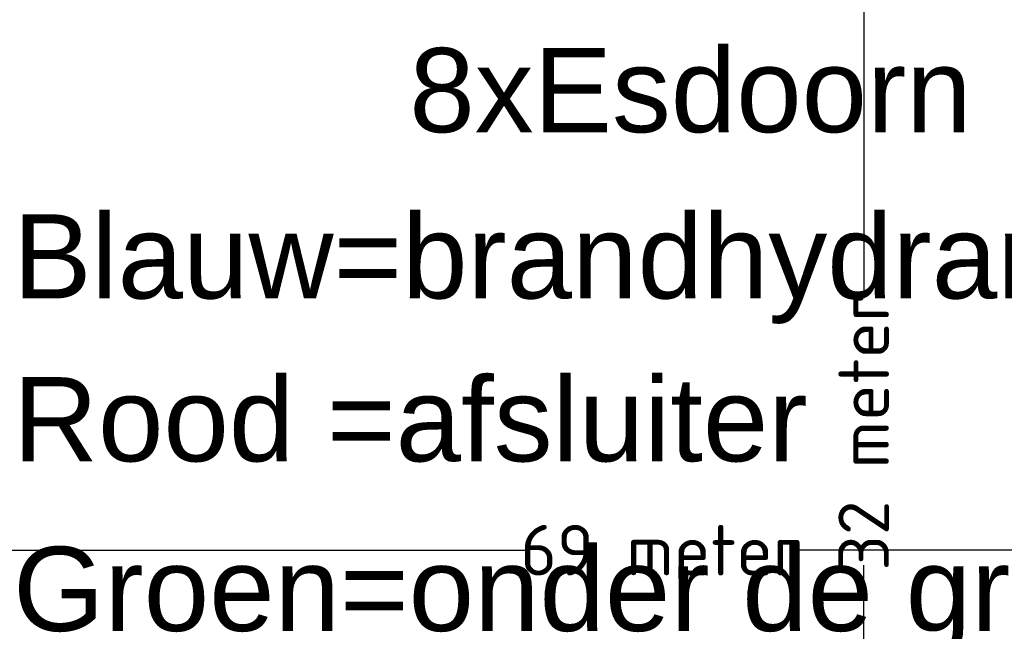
# Model space of a CAD drawing. Header units: millimetres. Extents: x 747415 to 1601423, y -236173 to 551995.
# Tile 189 of 256: x 1034182 to 1063415, y 53156 to 71316. Entities that reach past the tile are written whole.
import ezdxf

# ---------------------------------------------------------------- set-up
doc = ezdxf.new("R2010")
doc.units = ezdxf.units.MM
doc.header["$LTSCALE"] = 100
doc.header["$MEASUREMENT"] = 0
doc.layers.get('DEFPOINTS').update_dxf_attribs({"color": 6, "linetype": 'CONTINUOUS', "lineweight": 0})
for name, color, linetype, lineweight in [('T--A9042_BEPLANTING', 90, 'CONTINUOUS', 0), ('T--L9065_BEVEILIGING_Afsluiter', 240, 'CONTINUOUS', 0), ('T--L9065_BEVEILIGING_Afsluiter_ondergronds', 94, 'CONTINUOUS', 0), ('T--L9065_BEVEILIGING_Brandhydrant', 170, 'CONTINUOUS', 0), ('T--M9040_Terrein_Afwerking_Plein', 244, 'CONTINUOUS', 0), ('T--T9042_Boomsoort', 7, 'CONTINUOUS', 0)]:
    doc.layers.add(name, color=color, linetype=linetype, lineweight=lineweight)
doc.styles.add('Raymond nov 2012', font='isocpeur.ttf', dxfattribs={"height": 1500})
doc.styles.get("Standard").update_dxf_attribs({"font": 'arial.ttf'})
doc.dimstyles.get("Standard").update_dxf_attribs({"dimtxt": 0.18, "dimasz": 500, "dimexe": 0.18, "dimexo": 0.0625, "dimgap": 0.09, "dimtad": 0, "dimtoh": 1, "dimdec": 0, "dimzin": 0, "dimdsep": 46, "dimtxsty": 'Standard', "dimcen": 0.09, "dimadec": 0, "dimazin": 0, "dimtfac": 1, "dimtdec": 0, "dimtofl": 0, "dimtmove": 0, "dimatfit": 3, "dimfxl": 1, "dimtolj": 1, "dimtzin": 0, "dimarcsym": 0})

# ---------------------------------------------------------------- blocks, each defined once
blk = doc.blocks.new('*D118')
at = {"layer": 'DEFPOINTS', "color": 0, "linetype": 'Continuous', "transparency": 16777216}
for p in [(1018846.972479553, 55565.97911033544), (1018846.972479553, 55565.97911033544), (1087637.721734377, 55565.95327242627)]:
    blk.add_point(p, dxfattribs=at)
at = {"layer": 'T--M9040_Terrein_Afwerking_Plein', "color": 0, "linetype": 'Continuous', "lineweight": -2, "transparency": 16777216}
for p, q in [((1018846.972479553, 55566.04161033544), (1018846.972479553, 55566.15911033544)), ((1019346.972479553, 55565.97911033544), (1049267.257106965, 55565.97911033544)), ((1087137.721734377, 55565.97911033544), (1057217.437106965, 55565.97911033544)), ((1087637.721734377, 55566.01577242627), (1087637.721734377, 55566.15911033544))]:
    blk.add_line(p, q, dxfattribs=at)
at = {"layer": 'T--M9040_Terrein_Afwerking_Plein', "color": 0, "linetype": 'Continuous', "transparency": 16777216}
for points in [[(1019346.972479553, 55649.31244366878), (1019346.972479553, 55482.64577700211), (1018846.972479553, 55565.97911033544)], [(1087137.721734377, 55649.31244366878), (1087137.721734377, 55482.64577700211), (1087637.721734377, 55565.97911033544)]]:
    blk.add_solid(points, dxfattribs=at)
at = {"layer": 'T--M9040_Terrein_Afwerking_Plein', "color": 0, "linetype": 'Continuous', "transparency": 16777216, "insert": (1053242.347106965, 55565.97911033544), "char_height": 1500, "attachment_point": 5, "style": 'Raymond nov 2012'}
blk.add_mtext('\\A1;69 meter', dxfattribs=at)
blk = doc.blocks.new('*D143')
at = {"layer": 'DEFPOINTS', "color": 0, "linetype": 'Continuous', "transparency": 16777216}
for p in [(1059239.5, 75178.18196679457), (1059239.500000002, 75178.18196679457), (1059239.5, 43020.3802794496)]:
    blk.add_point(p, dxfattribs=at)
at = {"layer": 'T--M9040_Terrein_Afwerking_Plein', "color": 0, "linetype": 'Continuous', "lineweight": -2, "transparency": 16777216}
for p, q in [((1059239.5625, 75178.18196679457), (1059239.680000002, 75178.18196679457)), ((1059239.500000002, 74678.18196679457), (1059239.500000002, 63074.37112312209)), ((1059239.500000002, 43520.3802794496), (1059239.500000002, 55124.19112312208)), ((1059239.5625, 43020.3802794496), (1059239.680000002, 43020.3802794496))]:
    blk.add_line(p, q, dxfattribs=at)
at = {"layer": 'T--M9040_Terrein_Afwerking_Plein', "color": 0, "linetype": 'Continuous', "transparency": 16777216}
for points in [[(1059156.166666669, 74678.18196679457), (1059322.833333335, 74678.18196679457), (1059239.500000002, 75178.18196679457)], [(1059156.166666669, 43520.3802794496), (1059322.833333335, 43520.3802794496), (1059239.500000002, 43020.3802794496)]]:
    blk.add_solid(points, dxfattribs=at)
at = {"layer": 'T--M9040_Terrein_Afwerking_Plein', "color": 0, "linetype": 'Continuous', "transparency": 16777216, "insert": (1059239.500000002, 59099.28112312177), "char_height": 1500, "attachment_point": 5, "rotation": 90, "style": 'Raymond nov 2012'}
blk.add_mtext('\\A1;32 meter', dxfattribs=at)

msp = doc.modelspace()

# ---------------------------------------------------------------- hatches: boundary and pattern name
at = {"layer": 'T--A9042_BEPLANTING'}
h = msp.add_hatch(dxfattribs=at)
h.set_pattern_fill('GRASS', color=256, scale=1500, style=0)
h.set_pattern_definition([(90, (0, 0), (-1060.6601715, 1060.6601715), [281.25, -1840.0703445]), (45, (0, 0), (-1060.660171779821, 1060.660171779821), [281.25, -1218.75]), (135, (0, 0), (-1060.660171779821, -1060.660171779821), [281.25, -1218.75])])
edge = h.paths.add_edge_path()
edge.add_line((1194589.183356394, 247525.192587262), (1194593.639969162, 247264.8808100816))
edge.add_line((1194593.639969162, 247264.8808100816), (1189597.041730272, 247120.8431923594))
edge.add_line((1189597.041730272, 247120.8431923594), (1179615.176007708, 246734.4244738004))
edge.add_line((1179615.176007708, 246734.4244738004), (1169673.169393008, 246260.9255668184))
edge.add_line((1169673.169393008, 246260.9255668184), (1159743.156334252, 245284.4291924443))
edge.add_line((1159743.156334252, 245284.4291924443), (1149794.30236185, 244232.03728765))
edge.add_line((1149794.30236185, 244232.03728765), (1139904.319447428, 243419.6205866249))
edge.add_line((1139904.319447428, 243419.6205866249), (1138613.746601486, 243325.0213716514))
edge.add_line((1138613.746601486, 243325.0213716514), (1135690.007365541, 243117.1966120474))
edge.add_line((1135690.007365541, 243117.1966120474), (1132771.926390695, 242932.5034314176))
edge.add_line((1132771.926390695, 242932.5034314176), (1129859.397656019, 242758.5988470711))
edge.add_line((1129859.397656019, 242758.5988470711), (1126616.556349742, 242566.5753201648))
edge.add_line((1126616.556349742, 242566.5753201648), (1123385.963933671, 242364.6948826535))
edge.add_line((1123385.963933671, 242364.6948826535), (1120184.728324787, 242139.8331525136))
edge.add_line((1120184.728324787, 242139.8331525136), (1117014.113231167, 241880.0113158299))
edge.add_line((1117014.113231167, 241880.0113158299), (1113876.289209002, 241570.2278570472))
edge.add_line((1113876.289209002, 241570.2278570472), (1110773.76022133, 241198.3186825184))
edge.add_line((1110773.76022133, 241198.3186825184), (1107692.213832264, 240764.7203510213))
edge.add_line((1107692.213832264, 240764.7203510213), (1104624.361163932, 240306.9246438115))
edge.add_line((1104624.361163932, 240306.9246438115), (1101572.464524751, 239835.8275239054))
edge.add_line((1101572.464524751, 239835.8275239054), (1100403.086110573, 239650.923588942))
edge.add_line((1100403.086110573, 239650.923588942), (1097780.987009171, 239217.9897417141))
edge.add_line((1097780.987009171, 239217.9897417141), (1095157.329452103, 238732.8300155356))
edge.add_line((1095157.329452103, 238732.8300155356), (1092526.921808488, 238274.0522847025))
edge.add_line((1092526.921808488, 238274.0522847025), (1089457.602094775, 237766.05085837))
edge.add_line((1089457.602094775, 237766.05085837), (1086388.729915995, 237224.8457167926))
edge.add_line((1086388.729915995, 237224.8457167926), (1083401.545382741, 236651.6678591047))
edge.add_line((1083401.545382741, 236651.6678591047), (1080469.384639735, 236024.4590125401))
edge.add_line((1080469.384639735, 236024.4590125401), (1077519.444416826, 235269.8228896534))
edge.add_line((1077519.444416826, 235269.8228896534), (1074567.866792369, 234454.4976983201))
edge.add_line((1074567.866792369, 234454.4976983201), (1071611.50523844, 233602.3195103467))
edge.add_line((1071611.50523844, 233602.3195103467), (1068661.405925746, 232725.2908456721))
edge.add_line((1068661.405925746, 232725.2908456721), (1065719.423833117, 231822.3812893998))
edge.add_line((1065719.423833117, 231822.3812893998), (1062684.54004048, 230856.1087285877))
edge.add_line((1062684.54004048, 230856.1087285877), (1059866.19601153, 229920.8363846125))
edge.add_line((1059866.19601153, 229920.8363846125), (1056845.380909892, 228880.0349692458))
edge.add_line((1056845.380909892, 228880.0349692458), (1054034.149773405, 227860.4514944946))
edge.add_line((1054034.149773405, 227860.4514944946), (1051908.682056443, 227043.858742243))
edge.add_line((1051908.682056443, 227043.858742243), (1051192.353836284, 226766.2784363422))
edge.add_line((1051192.353836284, 226766.2784363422), (1050671.689749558, 226564.5188345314))
edge.add_line((1050671.689749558, 226564.5188345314), (1049927.630866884, 226262.6203580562))
edge.add_line((1049927.630866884, 226262.6203580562), (1049070.319516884, 225903.5402754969))
edge.add_line((1049070.319516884, 225903.5402754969), (1048360.834247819, 225606.3763233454))
edge.add_line((1048360.834247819, 225606.3763233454), (1045574.184821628, 224396.8677191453))
edge.add_line((1045574.184821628, 224396.8677191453), (1042746.022929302, 223102.0623231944))
edge.add_line((1042746.022929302, 223102.0623231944), (1039916.203501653, 221736.5614729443))
edge.add_line((1039916.203501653, 221736.5614729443), (1037264.037965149, 220364.5489902))
edge.add_line((1037264.037965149, 220364.5489902), (1036639.03621457, 220037.9065253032))
edge.add_line((1036639.03621457, 220037.9065253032), (1035761.730695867, 219567.0841902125))
edge.add_line((1035761.730695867, 219567.0841902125), (1034455.172790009, 218860.0200611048))
edge.add_line((1034455.172790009, 218860.0200611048), (1031834.518699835, 217415.2066519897))
edge.add_line((1031834.518699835, 217415.2066519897), (1029063.531879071, 215837.5202211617))
edge.add_line((1029063.531879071, 215837.5202211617), (1026493.512890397, 214322.9161664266))
edge.add_line((1026493.512890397, 214322.9161664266), (1023661.373834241, 212596.8096402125))
edge.add_line((1023661.373834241, 212596.8096402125), (1021148.700874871, 211011.9131839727))
edge.add_line((1021148.700874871, 211011.9131839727), (1018664.489287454, 209394.7233028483))
edge.add_line((1018664.489287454, 209394.7233028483), (1016111.629667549, 207674.0512409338))
edge.add_line((1016111.629667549, 207674.0512409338), (1013541.964280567, 205866.6755217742))
edge.add_line((1013541.964280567, 205866.6755217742), (1011054.819466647, 204060.9387537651))
edge.add_line((1011054.819466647, 204060.9387537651), (1008551.610144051, 202180.9328117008))
edge.add_line((1008551.610144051, 202180.9328117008), (1006071.976743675, 200261.2710021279))
edge.add_line((1006071.976743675, 200261.2710021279), (1003623.025875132, 198305.8767964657))
edge.add_line((1003623.025875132, 198305.8767964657), (1001255.469395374, 196356.5407296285))
edge.add_line((1001255.469395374, 196356.5407296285), (998895.9700791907, 194358.2368083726))
edge.add_line((998895.9700791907, 194358.2368083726), (996592.8944766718, 192340.97313271))
edge.add_line((996592.8944766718, 192340.97313271), (994271.1875043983, 190253.0937113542))
edge.add_line((994271.1875043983, 190253.0937113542), (992089.7994582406, 188232.7127051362))
edge.add_line((992089.7994582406, 188232.7127051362), (989855.1262473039, 186096.7350539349))
edge.add_line((989855.1262473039, 186096.7350539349), (987565.6823597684, 183840.7790538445))
edge.add_line((987565.6823597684, 183840.7790538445), (985556.7299641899, 181812.4301056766))
edge.add_line((985556.7299641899, 181812.4301056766), (983340.2350928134, 179499.9136924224))
edge.add_line((983340.2350928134, 179499.9136924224), (981234.4224591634, 177237.5646176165))
edge.add_line((981234.4224591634, 177237.5646176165), (979162.9404837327, 174943.2150951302))
edge.add_line((979162.9404837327, 174943.2150951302), (977214.6912824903, 172724.589817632))
edge.add_line((977214.6912824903, 172724.589817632), (975036.892136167, 170165.0712242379))
edge.add_line((975036.892136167, 170165.0712242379), (973160.4115033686, 167901.1060704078))
edge.add_line((973160.4115033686, 167901.1060704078), (971300.1449704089, 165540.1855951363))
edge.add_line((971300.1449704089, 165540.1855951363), (970653.4890049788, 164750.3471993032))
edge.add_line((970653.4890049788, 164750.3471993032), (969323.9063495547, 163031.6935432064))
edge.add_line((969323.9063495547, 163031.6935432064), (967532.3890671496, 160664.5849141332))
edge.add_line((967532.3890671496, 160664.5849141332), (965620.3296934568, 158124.4459659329))
edge.add_line((965620.3296934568, 158124.4459659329), (963729.4845107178, 155559.8609294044))
edge.add_line((963729.4845107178, 155559.8609294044), (962160.0236949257, 153368.2046887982))
edge.add_line((962160.0236949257, 153368.2046887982), (960583.8528034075, 151476.8389314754))
edge.add_line((960583.8528034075, 151476.8389314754), (957868.105888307, 147829.1408545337))
edge.add_line((957868.105888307, 147829.1408545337), (955546.5790209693, 144354.9567769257))
edge.add_line((955546.5790209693, 144354.9567769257), (952781.7656181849, 139999.1011205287))
edge.add_line((952781.7656181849, 139999.1011205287), (950228.3086077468, 135925.6708781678))
edge.add_line((950228.3086077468, 135925.6708781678), (947689.5073290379, 131669.0703530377))
edge.add_line((947689.5073290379, 131669.0703530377), (945836.5112818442, 128467.425615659))
edge.add_line((945836.5112818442, 128467.425615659), (939785.2423897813, 117718.8764374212))
edge.add_line((939785.2423897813, 117718.8764374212), (930712.8691826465, 102774.4008732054))
edge.add_line((930712.8691826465, 102774.4008732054), (922173.5303168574, 90199.79888080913))
edge.add_arc((831492.4565277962, 157259.0671569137), 112782.9889888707, 306.6061945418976, 323.5168235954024, ccw=False)
edge.add_line((898746.2688379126, 66722.1833193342), (906881.3233336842, 58450.83916981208))
edge.add_arc((1039056.701679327, -43733.64882697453), 167068.8487659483, 138.0648379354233, 142.2924710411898, ccw=False)
edge.add_line((914773.9242214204, 67916.65997388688), (924725.8059382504, 83316.85696533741))
edge.add_line((924725.8059382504, 83316.85696533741), (935036.8651486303, 100427.9154699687))
edge.add_line((935036.8651486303, 100427.9154699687), (938271.2433296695, 105214.4104993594))
edge.add_line((938271.2433296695, 105214.4104993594), (944567.1507563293, 115601.1526881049))
edge.add_line((944567.1507563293, 115601.1526881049), (949536.6850096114, 124088.1309045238))
edge.add_line((949536.6850096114, 124088.1309045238), (954824.4722579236, 132626.5871638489))
edge.add_line((954824.4722579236, 132626.5871638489), (959827.8901647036, 140132.6712405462))
edge.add_line((959827.8901647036, 140132.6712405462), (963059.8116493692, 145135.1199469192))
edge.add_line((963059.8116493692, 145135.1199469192), (965500.1968948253, 148828.3561125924))
edge.add_line((965500.1968948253, 148828.3561125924), (966613.36124763, 150562.7860717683))
edge.add_line((966613.36124763, 150562.7860717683), (968025.3733845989, 152669.5835323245))
edge.add_line((968025.3733845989, 152669.5835323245), (969925.1473204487, 155201.5519725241))
edge.add_line((969925.1473204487, 155201.5519725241), (971712.1012870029, 157704.4647360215))
edge.add_line((971712.1012870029, 157704.4647360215), (973307.2852349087, 159791.4462344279))
edge.add_line((973307.2852349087, 159791.4462344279), (974380.7726253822, 161326.9360360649))
edge.add_line((974380.7726253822, 161326.9360360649), (975513.5, 162711.848063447))
edge.add_line((975513.5, 162711.848063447), (977022.752271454, 164676.5229055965))
edge.add_line((977022.752271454, 164676.5229055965), (979125.9893734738, 167160.9360769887))
edge.add_line((979125.9893734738, 167160.9360769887), (980701.6437046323, 168861.6585919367))
edge.add_line((980701.6437046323, 168861.6585919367), (983077.9971673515, 171627.5046208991))
edge.add_line((983077.9971673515, 171627.5046208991), (985074.3190954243, 173856.0293796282))
edge.add_line((985074.3190954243, 173856.0293796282), (986909.1324194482, 175828.5052957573))
edge.add_line((986909.1324194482, 175828.5052957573), (989063.6991808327, 178159.2564685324))
edge.add_line((989063.6991808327, 178159.2564685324), (991154.4284170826, 180245.1449423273))
edge.add_line((991154.4284170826, 180245.1449423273), (993121.204704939, 182057.6062035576))
edge.add_line((993121.204704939, 182057.6062035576), (995324.4937860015, 184142.0513353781))
edge.add_line((995324.4937860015, 184142.0513353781), (997280.2187862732, 186006.6117934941))
edge.add_line((997280.2187862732, 186006.6117934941), (999623.7444072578, 188200.4480386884))
edge.add_line((999623.7444072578, 188200.4480386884), (1002349.06450187, 190608.0645018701))
edge.add_line((1002349.06450187, 190608.0645018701), (1004754.956385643, 192653.0657104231))
edge.add_line((1004754.956385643, 192653.0657104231), (1007294.927512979, 194741.9176252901))
edge.add_line((1007294.927512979, 194741.9176252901), (1008978.786427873, 196161.9279653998))
edge.add_line((1008978.786427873, 196161.9279653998), (1011076.046827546, 197755.949886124))
edge.add_line((1011076.046827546, 197755.949886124), (1013065.241322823, 199247.8142550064))
edge.add_line((1013065.241322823, 199247.8142550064), (1015821.036522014, 201346.8817583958))
edge.add_line((1015821.036522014, 201346.8817583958), (1017686.715761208, 202722.5202187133))
edge.add_line((1017686.715761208, 202722.5202187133), (1020957.031043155, 204817.9703822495))
edge.add_line((1020957.031043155, 204817.9703822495), (1023228.197490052, 206313.4005862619))
edge.add_line((1023228.197490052, 206313.4005862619), (1026470.580287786, 208376.7444168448))
edge.add_line((1026470.580287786, 208376.7444168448), (1028603.548419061, 209658.4324395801))
edge.add_line((1028603.548419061, 209658.4324395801), (1030968.80069323, 211111.6365882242))
edge.add_line((1030968.80069323, 211111.6365882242), (1032974.55669337, 212278.4703822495))
edge.add_line((1032974.55669337, 212278.4703822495), (1034989.373018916, 213415.4703822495))
edge.add_line((1034989.373018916, 213415.4703822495), (1036654.679358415, 214452.7284323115))
edge.add_line((1036654.679358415, 214452.7284323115), (1038246.030028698, 215241.6525211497))
edge.add_line((1038246.030028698, 215241.6525211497), (1039948.347105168, 216202.7611835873))
edge.add_line((1039948.347105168, 216202.7611835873), (1041825.775407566, 217172.0387782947))
edge.add_line((1041825.775407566, 217172.0387782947), (1043014.130600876, 217759.8587245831))
edge.add_line((1043014.130600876, 217759.8587245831), (1045164.207278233, 218821.1446640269))
edge.add_line((1045164.207278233, 218821.1446640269), (1047341.541396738, 219812.4042785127))
edge.add_line((1047341.541396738, 219812.4042785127), (1050071.070380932, 221013.9847147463))
edge.add_line((1050071.070380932, 221013.9847147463), (1051244.220242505, 221490.9703822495))
edge.add_line((1051244.220242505, 221490.9703822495), (1052347.556048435, 221956.9703822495))
edge.add_line((1052347.556048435, 221956.9703822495), (1053649.505633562, 222430.4703822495))
edge.add_line((1053649.505633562, 222430.4703822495), (1054533.125616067, 222784.9703822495))
edge.add_line((1054533.125616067, 222784.9703822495), (1056086.056048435, 223306.4703822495))
edge.add_line((1056086.056048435, 223306.4703822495), (1057869.317007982, 223968.9703822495))
edge.add_line((1057869.317007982, 223968.9703822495), (1060574.556048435, 224929.9703822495))
edge.add_line((1060574.556048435, 224929.9703822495), (1063483.693448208, 225922.9703822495))
edge.add_line((1063483.693448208, 225922.9703822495), (1065608.902869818, 226631.5928420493))
edge.add_line((1065608.902869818, 226631.5928420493), (1069173.063766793, 227676.4703822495))
edge.add_line((1069173.063766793, 227676.4703822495), (1072281.976844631, 228625.6370851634))
edge.add_line((1072281.976844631, 228625.6370851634), (1075375.393685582, 229611.4703822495))
edge.add_line((1075375.393685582, 229611.4703822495), (1077123.927341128, 230119.6202965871))
edge.add_line((1077123.927341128, 230119.6202965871), (1080375.393685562, 230986.9703822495))
edge.add_line((1080375.393685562, 230986.9703822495), (1082892.59424849, 231747.063377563))
edge.add_line((1082892.59424849, 231747.063377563), (1087287.423228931, 232727.2950449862))
edge.add_line((1087287.423228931, 232727.2950449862), (1089726.850960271, 233304.2362615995))
edge.add_line((1089726.850960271, 233304.2362615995), (1092683.446469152, 233905.2273305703))
edge.add_line((1092683.446469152, 233905.2273305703), (1095564.39358423, 234529.0460324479))
edge.add_line((1095564.39358423, 234529.0460324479), (1098820.302557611, 235134.1241847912))
edge.add_line((1098820.302557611, 235134.1241847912), (1101429.170216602, 235680.8008375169))
edge.add_line((1101429.170216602, 235680.8008375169), (1102775.393686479, 235932.9703822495))
edge.add_line((1102775.393686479, 235932.9703822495), (1105482.445207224, 236248.9731120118))
edge.add_line((1105482.445207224, 236248.9731120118), (1107758.806802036, 236612.3974063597))
edge.add_line((1107758.806802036, 236612.3974063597), (1110496.734538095, 236978.709052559))
edge.add_line((1110496.734538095, 236978.709052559), (1115376.09056841, 237663.74762912))
edge.add_line((1115376.09056841, 237663.74762912), (1120160.891047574, 238162.6478780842))
edge.add_line((1120160.891047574, 238162.6478780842), (1122883.614224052, 238303.4541035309))
edge.add_line((1122883.614224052, 238303.4541035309), (1125390.668896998, 238461.9145557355))
edge.add_line((1125390.668896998, 238461.9145557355), (1128123.405194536, 238391.9703822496))
edge.add_line((1128123.405194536, 238391.9703822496), (1132768.170728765, 238736.4703822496))
edge.add_line((1132768.170728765, 238736.4703822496), (1135790.587054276, 239107.9661654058))
edge.add_line((1135790.587054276, 239107.9661654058), (1138342.939986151, 239481.4559637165))
edge.add_line((1138342.939986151, 239481.4559637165), (1142060.429729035, 239524.4703822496))
edge.add_line((1142060.429729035, 239524.4703822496), (1147419.917958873, 239838.0534921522))
edge.add_line((1147419.917958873, 239838.0534921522), (1152508.673443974, 240937.7589930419))
edge.add_line((1152508.673443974, 240937.7589930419), (1161790.444571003, 241405.2496544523))
edge.add_line((1161790.444571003, 241405.2496544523), (1166293.103583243, 242414.3174930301))
edge.add_line((1166293.103583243, 242414.3174930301), (1170003.913318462, 243136.4703822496))
edge.add_line((1170003.913318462, 243136.4703822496), (1182817.631044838, 243902.9703822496))
edge.add_line((1182817.631044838, 243902.9703822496), (1191677.386953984, 244103.4703822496))
edge.add_line((1191677.386953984, 244103.4703822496), (1200992.076095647, 244164.4703822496))
edge.add_line((1200992.076095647, 244164.4703822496), (1212315.556048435, 244345.4703822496))
edge.add_line((1212315.556048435, 244345.4703822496), (1212435.360344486, 247419.9703822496))
edge.add_line((1212435.360344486, 247419.9703822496), (1205479.360384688, 247503.5173473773))
edge.add_line((1205479.360384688, 247503.5173473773), (1202606.248328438, 247460.6223195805))
edge.add_line((1202606.248328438, 247460.6223195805), (1194593.639969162, 247264.8808100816))

# ---------------------------------------------------------------- texts
at = {"layer": 'T--L9065_BEVEILIGING_Afsluiter'}
msp.add_text('Rood =afsluiter', height=2500, dxfattribs=at).set_placement((1033986.437427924, 58202.54024635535))
at = {"layer": 'T--L9065_BEVEILIGING_Afsluiter_ondergronds'}
msp.add_text('Groen=onder de grond', height=2500, dxfattribs=at).set_placement((1033986.437427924, 53165.22932939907))
at = {"layer": 'T--L9065_BEVEILIGING_Brandhydrant'}
msp.add_text('Blauw=brandhydrant', height=2500, dxfattribs=at).set_placement((1033986.437427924, 63038.36013196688))
at = {"layer": 'T--T9042_Boomsoort'}
msp.add_text('8xEsdoorn', height=2500, dxfattribs=at).set_placement((1045749.619740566, 67975.20444256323))

# ---------------------------------------------------------------- dimensions: what is measured, and where the dimension line sits
at = {"layer": 'T--M9040_Terrein_Afwerking_Plein', "linetype": 'Continuous'}
dim = msp.add_linear_dim(base=(1059239.500000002, 75178.18196679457), p1=(1059239.5, 43020.38027944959), p2=(1059239.5, 75178.18196679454), angle=90, text='32 meter', dimstyle='Standard', override={"dimtxsty": 'Raymond nov 2012'}, dxfattribs=at)
dim.commit()
dim.dimension.update_dxf_attribs({"geometry": '*D143', "text_midpoint": (1059239.500000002, 59099.28112312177)})
dim = msp.add_linear_dim(base=(1018846.972479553, 55565.97911033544), p1=(1087637.721734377, 55565.95327242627), p2=(1018846.972479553, 55565.97911033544), text='69 meter', dimstyle='Standard', override={"dimtxsty": 'Raymond nov 2012'}, dxfattribs=at)
dim.commit()
dim.dimension.update_dxf_attribs({"geometry": '*D118', "text_midpoint": (1053242.347106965, 55565.97911033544)})

doc.saveas('drawing.dxf')
